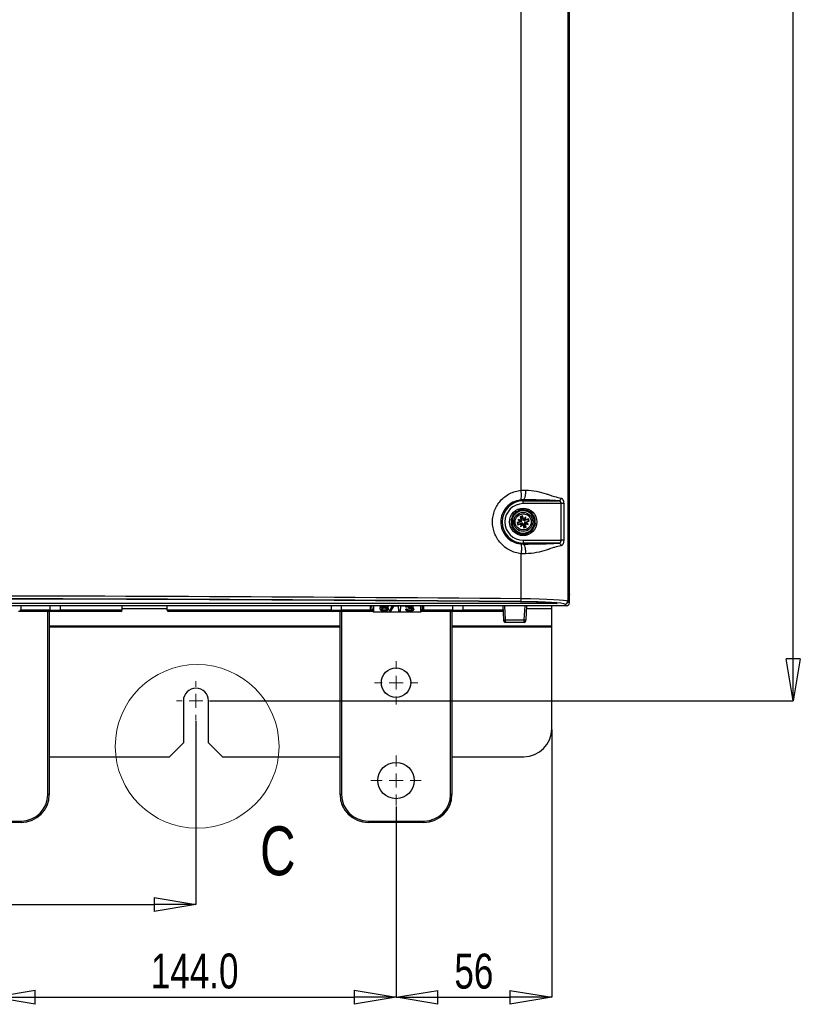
# Paper-space layout 'Sheet1' of a CAD drawing. Header units: millimetres. Extents: x -1 to 420, y -14 to 297.
# Tile 23 of 110: x 82 to 138, y 101 to 171. Entities that reach past the tile are written whole.
import ezdxf

# ---------------------------------------------------------------- set-up
doc = ezdxf.new("R2010")
doc.units = ezdxf.units.MM
doc.header["$PDSIZE"] = -1
doc.styles.add('SLDTEXTSTYLE1', font='TXT', dxfattribs={"width": 0.75})
doc.dimstyles.new('SLDDIMSTYLE1', dxfattribs={"dimtxt": 2.5, "dimasz": 3, "dimexe": 0, "dimexo": 0.0625, "dimtad": 1, "dimdec": 1, "dimlfac": 5, "dimrnd": 1e-09, "dimzin": 4, "dimdsep": 46, "dimtxsty": 'SLDTEXTSTYLE1', "dimblk1": 'CLOSED', "dimblk2": 'CLOSED', "dimsah": 1, "dimcen": 0.09, "dimadec": 0, "dimazin": 1, "dimtfac": 1, "dimtofl": 0, "dimtmove": 0, "dimatfit": 3, "dimldrblk": 'CLOSED', "dimfxl": 1, "dimfrac": 2, "dimtolj": 1, "dimtzin": 12, "dimarcsym": 0})
doc.dimstyles.new('SLDDIMSTYLE3', dxfattribs={"dimtxt": 2.5, "dimasz": 3, "dimexe": 0, "dimexo": 0.0625, "dimtad": 1, "dimdec": 0, "dimlfac": 5, "dimrnd": 1e-09, "dimzin": 12, "dimdsep": 46, "dimtxsty": 'SLDTEXTSTYLE1', "dimblk1": 'CLOSED', "dimblk2": 'CLOSED', "dimsah": 1, "dimcen": 0.09, "dimadec": 0, "dimazin": 3, "dimtfac": 1, "dimtmove": 0, "dimatfit": 0, "dimldrblk": 'CLOSED', "dimfxl": 1, "dimfrac": 2, "dimtolj": 1, "dimtzin": 12, "dimarcsym": 0})

# ---------------------------------------------------------------- blocks, each defined once
blk = doc.blocks.new('_Closed')
at = {"color": 0, "linetype": 'ByBlock', "lineweight": -2}
for p, q in [((-1, 0.166667), (0, 0)), ((-1, 0.166667), (-1, -0.166667)), ((0, 0), (-1, -0.166667)), ((0, 0), (-1, 0))]:
    blk.add_line(p, q, dxfattribs=at)
blk = doc.blocks.new('_D_2')
at = {"color": 0, "linetype": 'Continuous', "lineweight": -2}
for p, q in [((58.294, 120.931), (58.294, 107.816)), ((94.294, 120.931), (94.294, 107.816)), ((61.294, 107.816), (91.294, 107.816))]:
    blk.add_line(p, q, dxfattribs=at)
at = {"layer": 'Defpoints', "color": 0}
for p in [(58.294, 120.993), (94.294, 120.993), (94.294, 107.816)]:
    blk.add_point(p, dxfattribs=at)
at = {"color": 0, "lineweight": -2, "xscale": 3, "yscale": 3, "zscale": 3, "rotation": 180}
blk.add_blockref('_Closed', (58.294, 107.816), dxfattribs=at)
at = {"color": 0, "lineweight": -2, "xscale": 3, "yscale": 3, "zscale": 3}
blk.add_blockref('_Closed', (94.294, 107.816), dxfattribs=at)
at = {"color": 0, "lineweight": 18, "insert": (76.294, 110.941), "char_height": 2.5, "attachment_point": 2, "style": 'SLDTEXTSTYLE1'}
blk.add_mtext('\\A1;180.0', dxfattribs=at)
blk = doc.blocks.new('_D_4')
at = {"color": 0, "linetype": 'Continuous', "lineweight": -2}
for p, q in [((79.799, 114.831), (79.799, 101.189)), ((108.599, 114.831), (108.599, 101.189)), ((82.799, 101.189), (105.599, 101.189))]:
    blk.add_line(p, q, dxfattribs=at)
at = {"layer": 'Defpoints', "color": 0}
for p in [(79.799, 114.893), (108.599, 114.893), (108.599, 101.189)]:
    blk.add_point(p, dxfattribs=at)
at = {"color": 0, "lineweight": -2, "xscale": 3, "yscale": 3, "zscale": 3, "rotation": 180}
blk.add_blockref('_Closed', (79.799, 101.189), dxfattribs=at)
at = {"color": 0, "lineweight": -2, "xscale": 3, "yscale": 3, "zscale": 3}
blk.add_blockref('_Closed', (108.599, 101.189), dxfattribs=at)
at = {"color": 0, "lineweight": 18, "insert": (94.199, 104.314), "char_height": 2.5, "attachment_point": 2, "style": 'SLDTEXTSTYLE1'}
blk.add_mtext('\\A1;144.0', dxfattribs=at)
blk = doc.blocks.new('_D_7')
at = {"color": 0, "linetype": 'Continuous', "lineweight": -2}
for p, q in [((106.457, 230.393), (137.011, 230.393)), ((137.011, 125.393), (137.011, 227.393)), ((95.257, 122.393), (137.011, 122.393))]:
    blk.add_line(p, q, dxfattribs=at)
at = {"layer": 'Defpoints', "color": 0}
for p in [(106.394, 230.393), (137.011, 230.393), (95.194, 122.393)]:
    blk.add_point(p, dxfattribs=at)
at = {"color": 0, "lineweight": -2, "xscale": 3, "yscale": 3, "zscale": 3}
for p, rotation in [((137.011, 230.393), 90), ((137.011, 122.393), 270)]:
    blk.add_blockref('_Closed', p, dxfattribs=dict(at, rotation=rotation))
at = {"color": 0, "lineweight": 18, "insert": (133.886, 176.393), "char_height": 2.5, "attachment_point": 2, "rotation": 90, "style": 'SLDTEXTSTYLE1'}
blk.add_mtext('\\A1;540.0', dxfattribs=at)
blk = doc.blocks.new('_D_11')
at = {"color": 0, "linetype": 'Continuous', "lineweight": -2}
for p, q in [((119.734, 120.331), (119.734, 101.18)), ((108.599, 114.831), (108.599, 101.18)), ((111.599, 101.18), (116.734, 101.18))]:
    blk.add_line(p, q, dxfattribs=at)
at = {"layer": 'Defpoints', "color": 0}
for p in [(119.734, 120.393), (108.599, 114.893), (119.734, 101.18)]:
    blk.add_point(p, dxfattribs=at)
at = {"color": 0, "lineweight": -2, "xscale": 3, "yscale": 3, "zscale": 3, "rotation": 180}
blk.add_blockref('_Closed', (108.599, 101.18), dxfattribs=at)
at = {"color": 0, "lineweight": -2, "xscale": 3, "yscale": 3, "zscale": 3}
blk.add_blockref('_Closed', (119.734, 101.18), dxfattribs=at)
at = {"color": 0, "lineweight": 18, "insert": (114.167, 104.305), "char_height": 2.5, "attachment_point": 2, "style": 'SLDTEXTSTYLE1'}
blk.add_mtext('\\A1;56', dxfattribs=at)
blk = doc.blocks.new('SW_CENTERMARKSYMBOL_4')
at = {"color": 0, "linetype": 'Continuous', "lineweight": 18}
for p, q in [((0, 1), (0, 1.8)), ((-1, 0), (-1.8, 0)), ((0, 0), (-0.5, 0)), ((0, 0), (0, 0.5)), ((0, 0), (0, -0.5)), ((0, 0), (0.5, 0)), ((1, 0), (1.8, 0)), ((0, -1), (0, -1.8))]:
    blk.add_line(p, q, dxfattribs=at)
blk = doc.blocks.new('SW_CENTERMARKSYMBOL_5')
at = {"color": 0, "linetype": 'Continuous', "lineweight": 18}
for p, q in [((0, 1), (0, 1.55)), ((-1, 0), (-1.55, 0)), ((0, 0), (-0.5, 0)), ((0, 0), (0, 0.5)), ((0, 0), (0, -0.5)), ((0, 0), (0.5, 0)), ((1, 0), (1.55, 0)), ((0, -1), (0, -1.55))]:
    blk.add_line(p, q, dxfattribs=at)
blk = doc.blocks.new('SW_CENTERMARKSYMBOL_6')
at = {"color": 0, "linetype": 'Continuous', "lineweight": 18}
for p, q in [((0, 1), (0, 1.4)), ((-1, 0), (-1.4, 0)), ((0, 0), (-0.5, 0)), ((0, 0), (0, 0.5)), ((0, 0), (0, -0.5)), ((0, 0), (0.5, 0)), ((1, 0), (1.4, 0)), ((0, -1), (0, -1.4))]:
    blk.add_line(p, q, dxfattribs=at)

psp = doc.layouts.new('Sheet1')

# ---------------------------------------------------------------- linework, layer by layer
at = {"color": 7, "linetype": 'Continuous', "lineweight": 25}
for p, q in [((120.88, 221.679), (120.88, 129.507)), ((120.994, 129.393), (120.994, 221.794)), ((117.543, 137.464), (117.543, 173.323)), ((117.543, 137.464), (117.866, 137.477)), ((117.694, 136.778), (117.51, 136.77)), ((117.694, 136.778), (117.694, 136.703)), ((117.694, 136.703), (120.228, 136.703)), ((117.694, 136.504), (117.694, 136.703)), ((117.862, 135.976), (117.574, 136.037)), ((120.407, 136.504), (117.694, 136.504)), ((118.149, 135.914), (117.862, 135.976)), ((120.407, 133.883), (120.407, 136.504)), ((120.592, 136.504), (120.592, 133.883)), ((117.101, 135.73), (116.903, 135.512)), ((117.298, 135.948), (117.101, 135.73)), ((117.556, 135.329), (117.338, 135.376)), ((117.338, 135.376), (117.503, 135.226)), ((117.556, 135.264), (117.338, 135.376)), ((117.651, 135.621), (117.479, 135.565)), ((117.479, 135.565), (117.556, 135.329)), ((117.524, 135.543), (117.479, 135.565)), ((117.628, 135.577), (117.524, 135.543)), ((117.524, 135.543), (117.602, 135.3)), ((117.556, 135.329), (117.583, 135.294)), ((117.602, 135.254), (117.556, 135.264)), ((117.556, 135.264), (117.591, 135.233)), ((117.602, 135.3), (117.583, 135.294)), ((117.628, 135.577), (117.651, 135.621)), ((117.707, 135.334), (117.628, 135.577)), ((117.727, 135.384), (117.651, 135.621)), ((117.707, 135.334), (117.725, 135.34)), ((117.725, 135.34), (117.727, 135.384)), ((117.876, 135.55), (117.727, 135.384)), ((117.765, 135.332), (117.733, 135.297)), ((117.755, 135.286), (117.765, 135.332)), ((117.765, 135.332), (117.876, 135.55)), ((117.83, 135.332), (117.795, 135.304)), ((117.801, 135.286), (117.795, 135.304)), ((118.044, 135.364), (117.801, 135.286)), ((117.83, 135.332), (117.876, 135.55)), ((118.066, 135.408), (117.83, 135.332)), ((118.044, 135.364), (118.066, 135.408)), ((118.077, 135.259), (118.044, 135.364)), ((118.122, 135.237), (118.066, 135.408)), ((118.455, 135.439), (118.365, 135.719)), ((118.546, 135.16), (118.455, 135.439)), ((116.843, 135.227), (116.933, 134.948)), ((116.933, 134.948), (117.023, 134.668)), ((117.503, 135.226), (117.267, 135.15)), ((117.267, 135.15), (117.322, 134.979)), ((117.311, 135.127), (117.267, 135.15)), ((117.554, 135.206), (117.311, 135.127)), ((117.311, 135.127), (117.345, 135.023)), ((117.322, 134.979), (117.559, 135.055)), ((117.345, 135.023), (117.322, 134.979)), ((117.345, 135.023), (117.587, 135.101)), ((117.548, 135.224), (117.503, 135.226)), ((117.559, 135.055), (117.512, 134.837)), ((117.624, 135.055), (117.512, 134.837)), ((117.512, 134.837), (117.661, 135.003)), ((117.554, 135.206), (117.548, 135.224)), ((117.559, 135.055), (117.593, 135.083)), ((117.587, 135.101), (117.593, 135.083)), ((117.633, 135.101), (117.624, 135.055)), ((117.624, 135.055), (117.655, 135.09)), ((117.663, 135.047), (117.661, 135.003)), ((117.661, 135.003), (117.738, 134.766)), ((117.682, 135.053), (117.663, 135.047)), ((117.682, 135.053), (117.76, 134.81)), ((117.738, 134.766), (117.909, 134.821)), ((117.76, 134.81), (117.738, 134.766)), ((117.76, 134.81), (117.865, 134.844)), ((117.786, 135.133), (117.832, 135.123)), ((117.787, 135.087), (117.805, 135.093)), ((117.865, 134.844), (117.787, 135.087)), ((117.832, 135.123), (117.798, 135.154)), ((117.833, 135.058), (117.805, 135.093)), ((117.832, 135.123), (118.05, 135.011)), ((117.909, 134.821), (117.833, 135.058)), ((117.833, 135.058), (118.05, 135.011)), ((117.835, 135.181), (118.077, 135.259)), ((117.835, 135.181), (117.841, 135.163)), ((117.841, 135.163), (117.885, 135.161)), ((117.865, 134.844), (117.909, 134.821)), ((117.885, 135.161), (118.122, 135.237)), ((118.05, 135.011), (117.885, 135.161)), ((118.077, 135.259), (118.122, 135.237)), ((118.091, 134.439), (118.288, 134.657)), ((118.288, 134.657), (118.485, 134.875)), ((117.239, 134.473), (117.527, 134.411)), ((117.527, 134.411), (117.814, 134.35)), ((117.694, 133.883), (117.694, 133.684)), ((117.694, 133.883), (120.407, 133.883)), ((117.51, 133.617), (117.694, 133.609)), ((117.694, 133.609), (117.694, 133.684)), ((120.228, 133.684), (117.694, 133.684)), ((117.543, 129.693), (117.543, 132.923)), ((117.866, 132.91), (117.543, 132.923)), ((120.994, 129.997), (120.994, 129.993)), ((120.994, 129.993), (120.994, 129.973)), ((120.794, 129.193), (31.794, 129.193)), ((120.082, 129.346), (77.508, 129.346)), ((84.573, 129.193), (84.57, 128.893)), ((89.01, 128.893), (89.013, 129.193)), ((92.216, 129.193), (92.219, 128.893)), ((103.979, 128.893), (103.976, 129.193)), ((106.883, 128.949), (106.881, 129.193)), ((106.98, 129.193), (106.983, 128.859)), ((106.98, 129.193), (106.984, 128.757)), ((107.461, 128.991), (107.46, 129.035)), ((107.557, 129.163), (107.556, 129.193)), ((107.557, 129.163), (107.639, 129.193)), ((107.791, 129.067), (107.791, 129.111)), ((108.043, 129.106), (107.932, 129.101)), ((108.043, 129.15), (108.012, 129.193)), ((108.043, 129.106), (108.043, 129.15)), ((108.053, 128.934), (108.053, 128.978)), ((108.333, 129.193), (108.121, 128.844)), ((108.122, 128.8), (108.36, 129.193)), ((108.451, 129.193), (108.206, 128.8)), ((108.498, 129.164), (108.497, 129.193)), ((108.786, 129.164), (108.498, 129.164)), ((108.789, 128.8), (108.786, 129.164)), ((108.909, 129.164), (108.906, 128.8)), ((109.197, 129.164), (108.909, 129.164)), ((109.198, 129.193), (109.197, 129.164)), ((109.404, 128.956), (109.296, 128.951)), ((109.296, 128.907), (109.296, 128.951)), ((109.306, 129.106), (109.306, 129.15)), ((109.417, 129.101), (109.306, 129.106)), ((109.404, 128.912), (109.404, 128.956)), ((109.524, 129.084), (109.513, 129.04)), ((109.514, 128.996), (109.513, 129.04)), ((109.514, 128.996), (109.524, 129.04)), ((109.524, 129.04), (109.524, 129.084)), ((109.538, 129.039), (109.538, 129.084)), ((109.71, 129.104), (109.709, 129.148)), ((109.82, 129.106), (109.82, 129.15)), ((109.865, 128.922), (109.865, 128.966)), ((110.364, 128.757), (110.368, 129.193)), ((110.366, 128.859), (110.369, 129.193)), ((110.468, 129.193), (110.466, 128.949)), ((113.373, 129.193), (113.37, 128.893)), ((116.316, 128.187), (116.263, 129.193)), ((117.926, 129.193), (117.873, 128.187)), ((119.734, 128.99), (119.734, 129.193)), ((119.734, 127.771), (119.734, 128.99)), ((120.794, 129.193), (120.68, 129.308)), ((120.88, 129.507), (120.994, 129.393)), ((81.765, 128.793), (81.593, 128.793)), ((81.765, 128.893), (81.765, 128.793)), ((81.765, 128.893), (83.87, 128.893)), ((83.87, 128.793), (81.765, 128.793)), ((83.799, 128.793), (83.799, 115.693)), ((83.87, 128.893), (83.87, 128.793)), ((84.47, 128.793), (83.87, 128.793)), ((88.91, 128.793), (84.481, 128.793)), ((104.079, 128.793), (92.319, 128.793)), ((104.679, 128.793), (104.079, 128.793)), ((104.599, 115.693), (104.599, 128.793)), ((104.679, 128.893), (106.784, 128.893)), ((104.679, 128.893), (104.679, 128.793)), ((106.784, 128.793), (104.679, 128.793)), ((106.784, 128.893), (106.784, 128.793)), ((106.956, 128.793), (106.784, 128.793)), ((106.984, 128.793), (106.956, 128.793)), ((106.983, 128.859), (106.984, 128.793)), ((106.984, 128.757), (106.984, 128.793)), ((106.984, 128.757), (110.364, 128.757)), ((107.764, 128.838), (107.764, 128.882)), ((108.122, 128.8), (108.121, 128.844)), ((108.206, 128.8), (108.122, 128.8)), ((108.906, 128.8), (108.789, 128.8)), ((109.296, 128.907), (109.404, 128.912)), ((109.576, 128.838), (109.576, 128.882)), ((110.364, 128.757), (110.365, 128.793)), ((110.365, 128.793), (110.366, 128.859)), ((110.393, 128.793), (110.365, 128.793)), ((110.565, 128.793), (110.393, 128.793)), ((110.565, 128.893), (110.565, 128.793)), ((110.565, 128.893), (112.67, 128.893)), ((112.67, 128.793), (110.565, 128.793)), ((112.599, 128.793), (112.599, 115.693)), ((112.67, 128.893), (112.67, 128.793)), ((113.27, 128.793), (112.67, 128.793)), ((116.284, 128.793), (113.281, 128.793)), ((116.321, 128.088), (116.316, 128.187)), ((116.416, 128.192), (117.773, 128.192)), ((116.416, 128.192), (116.421, 127.993)), ((117.768, 127.993), (116.421, 127.993)), ((117.768, 127.993), (117.773, 128.192)), ((117.873, 128.187), (117.868, 128.088)), ((119.734, 127.691), (119.734, 127.771)), ((119.734, 120.393), (119.734, 127.691)), ((93.394, 122.393), (93.394, 119.393)), ((95.194, 119.393), (95.194, 122.393)), ((92.394, 118.393), (93.394, 119.393)), ((95.194, 119.393), (96.194, 118.393)), ((83.799, 118.393), (92.394, 118.393)), ((96.194, 118.393), (104.599, 118.393)), ((112.599, 118.393), (117.734, 118.393)), ((83.799, 115.693), (83.699, 115.693)), ((104.699, 115.693), (104.599, 115.693)), ((112.599, 115.693), (112.499, 115.693)), ((77.799, 113.793), (81.799, 113.793)), ((81.799, 113.693), (77.799, 113.693)), ((81.799, 113.793), (81.799, 113.693)), ((106.599, 113.793), (110.599, 113.793)), ((106.599, 113.793), (106.599, 113.693)), ((110.599, 113.693), (106.599, 113.693)), ((110.599, 113.793), (110.599, 113.693))]:
    psp.add_line(p, q, dxfattribs=at)
at = {"color": 8, "linetype": 'Continuous', "lineweight": 25}
for p, q in [((81.768, 129.193), (81.765, 128.893)), ((83.87, 128.893), (83.873, 129.193)), ((89.011, 128.99), (92.218, 128.99)), ((104.676, 129.193), (104.679, 128.893)), ((106.784, 128.893), (106.781, 129.193)), ((110.568, 129.193), (110.565, 128.893)), ((112.67, 128.893), (112.673, 129.193)), ((116.363, 129.193), (116.416, 128.192)), ((117.773, 128.192), (117.826, 129.193)), ((117.915, 128.99), (119.734, 128.99)), ((120.082, 129.346), (120.02, 129.375)), ((83.699, 115.693), (83.699, 128.793)), ((84.57, 128.893), (89.01, 128.893)), ((92.219, 128.893), (103.979, 128.893)), ((104.699, 128.793), (104.699, 115.693)), ((112.499, 115.693), (112.499, 128.793)), ((113.37, 128.893), (116.279, 128.893)), ((83.799, 127.771), (104.599, 127.771)), ((83.799, 127.691), (104.599, 127.691)), ((112.599, 127.771), (119.734, 127.771)), ((112.599, 127.691), (119.734, 127.691))]:
    psp.add_line(p, q, dxfattribs=at)
at = {"color": 7, "linetype": 'Continuous', "lineweight": 25}
for centre, radius in [((117.694, 135.193), 0.98), ((117.694, 135.193), 0.68), ((117.694, 135.193), 0.576), ((108.599, 123.693), 1.05), ((108.599, 116.693), 1.3)]:
    psp.add_circle(centre, radius, dxfattribs=at)
at = {"color": 7, "linetype": 'Continuous', "lineweight": 18}
psp.add_circle((94.378, 119.132), 5.856, dxfattribs=at)
at = {"color": 7, "linetype": 'Continuous', "lineweight": 25}
for centre, radius, start, end in [((117.694, 135.193), 1.51, 90, 270), ((117.694, 135.193), 1.31, 90, 270), ((117.694, 135.193), 0.8, 77.90076, 137.90076), ((117.694, 135.193), 0.852, 98.08657, 117.71495), ((117.694, 135.193), 0.882, 102.80274, 112.99878), ((117.694, 135.193), 0.8, 17.90076, 77.90076), ((117.694, 135.193), 0.882, 162.80274, 172.99878), ((117.694, 135.193), 0.852, 158.08657, 177.71495), ((117.694, 135.193), 0.8, 137.90076, 197.90076), ((117.531, 135.277), 0.075, 342.23076, 17.90076), ((117.778, 135.357), 0.075, 197.90076, 233.57076), ((117.778, 135.357), 0.075, 252.23076, 287.90076), ((117.694, 135.193), 0.852, 38.08657, 57.71495), ((117.694, 135.193), 0.882, 42.80274, 52.99878), ((117.694, 135.193), 0.8, 317.90076, 17.90076), ((117.694, 135.193), 0.8, 197.90076, 257.90076), ((117.694, 135.193), 0.852, 218.08657, 237.71495), ((117.694, 135.193), 0.882, 222.80274, 232.99878), ((117.694, 135.193), 0.8, 257.90076, 317.90076), ((117.531, 135.277), 0.075, 287.90076, 323.57076), ((117.61, 135.03), 0.075, 72.23076, 107.90076), ((117.61, 135.03), 0.075, 17.90076, 53.57076), ((117.858, 135.11), 0.075, 162.23076, 197.90076), ((117.858, 135.11), 0.075, 107.90076, 143.57076), ((117.694, 135.193), 0.852, 338.08657, 357.71495), ((117.694, 135.193), 0.882, 342.80274, 352.99878), ((117.694, 135.193), 0.852, 278.08657, 297.71495), ((117.694, 135.193), 0.882, 282.80274, 292.99878), ((117.176, 129.651), 0.369, 334.74836, 6.54602), ((106.979, 128.955), 0.0957, 183.34506, 272.68608), ((110.37, 128.955), 0.0957, 267.31392, 356.65494), ((120.68, 129.508), 0.2, 270.1836, 359.8164), ((84.47, 128.893), 0.1, 270, 359.5), ((88.91, 128.893), 0.1, 270, 359.5), ((92.319, 128.893), 0.1, 180.5, 270), ((104.079, 128.893), 0.1, 180.5, 270), ((113.27, 128.893), 0.1, 270, 359.5), ((116.241, 131.054), 2.868, 271.50188, 273.49907), ((116.421, 128.093), 0.1, 183, 270), ((117.768, 128.093), 0.1, 270, 357), ((117.948, 131.054), 2.868, 266.50093, 268.49812), ((94.294, 122.393), 0.9, 0, 180), ((117.734, 120.393), 2, 270, 0), ((81.799, 115.693), 1.9, 270, 0), ((81.799, 115.693), 2, 270, 0), ((106.599, 115.693), 2, 180, 270), ((106.599, 115.693), 1.9, 180, 270), ((110.599, 115.693), 1.9, 270, 0), ((110.599, 115.693), 2, 270, 0)]:
    psp.add_arc(centre, radius, start, end, dxfattribs=at)
for centre, major_axis, ratio, start_param, end_param in [((117.519, 135.222), (0.0214, 0.0998), 0.833591, 5.212777, 5.681932), ((117.82, 135.319), (0.0757, -0.0684), 0.833591, 3.742846, 4.212001), ((117.723, 135.369), (0.0998, -0.0214), 0.833591, 5.212777, 5.681932), ((117.568, 135.319), (0.0684, 0.0757), 0.833591, 3.742846, 4.212001), ((117.666, 135.018), (0.0998, -0.0214), 0.833591, 2.071184, 2.540339), ((117.569, 135.068), (0.0757, -0.0684), 0.833591, 0.601253, 1.070408), ((117.87, 135.165), (0.0214, 0.0998), 0.833591, 2.071184, 2.540339), ((117.82, 135.068), (0.0684, 0.0757), 0.833591, 0.601253, 1.070408), ((69.194, 114.508), (293.957, 0), 0.052372, 1.405568, 1.568719), ((69.194, 114.308), (293.757, 0), 0.052408, 1.405568, 1.568719), ((69.194, 114.301), (293.62, 0), 0.052408, 1.405644, 1.568294), ((116.885, 129.497), (4, 0), 0.049787, 0.05236, 1.405568), ((106.783, 128.95), (0.0994, -0.0121), 0.929702, 5.743717, 6.404472), ((110.566, 128.95), (0.0994, 0.0121), 0.929702, 3.020306, 3.681061), ((116.885, 129.297), (3.532, 0), 0.052408, 0.455785, 1.405644), ((116.885, 129.297), (3.8, 0), 0.052408, 0.05236, 1.405568), ((120.794, 129.394), (0.142, -0.142), 0.997265, 5.499157, 7.067214), ((81.765, 128.893), (0.1, 0.001), 0.008724, 3.802196, 4.712161), ((83.87, 128.893), (0.7, -0.001), 0.001247, 4.712456, 6.283176), ((104.679, 128.893), (0.7, 0.001), 0.001247, 3.141602, 4.712322), ((106.784, 128.893), (0.1, -0.001), 0.008724, 4.712617, 5.622582), ((106.783, 128.859), (0.2, 0), 0.461511, 5.544666, 6.288324), ((110.566, 128.859), (0.2, 0), 0.461511, 3.136454, 3.880112), ((110.565, 128.893), (0.1, 0.001), 0.008724, 3.802196, 4.712161), ((112.67, 128.893), (0.7, -0.001), 0.001247, 4.712456, 6.283176)]:
    psp.add_ellipse(centre, major_axis=major_axis, ratio=ratio, start_param=start_param, end_param=end_param, dxfattribs=at)
for points, knots in [([(117.543, 132.923), (117.404, 132.945), (117.127, 132.99), (116.736, 133.152), (116.381, 133.377), (116.075, 133.662), (115.825, 133.998), (115.64, 134.373), (115.527, 134.776), (115.488, 135.192), (115.526, 135.609), (115.639, 136.012), (115.823, 136.387), (116.073, 136.723), (116.38, 137.009), (116.735, 137.234), (117.126, 137.396), (117.404, 137.441), (117.543, 137.464)], [0, 0, 0, 0, 0.063608, 0.126727, 0.18935, 0.251898, 0.313893, 0.376101, 0.437818, 0.499851, 0.561624, 0.623595, 0.685713, 0.74778, 0.810384, 0.872916, 0.936255, 1, 1, 1, 1]), ([(117.51, 136.77), (117.522, 136.785), (117.547, 136.815), (117.566, 136.979), (117.566, 137.206), (117.551, 137.38), (117.543, 137.464)], [0, 0, 0, 0, 0.241001, 0.5, 0.758999, 1, 1, 1, 1]), ([(117.866, 137.477), (117.862, 137.391), (117.856, 137.214), (117.815, 136.983), (117.759, 136.819), (117.715, 136.791), (117.694, 136.778)], [0, 0, 0, 0, 0.240753, 0.5, 0.759247, 1, 1, 1, 1]), ([(117.866, 137.477), (118.132, 137.456), (118.668, 137.414), (119.206, 137.25), (119.626, 137.117), (120.011, 136.981), (120.258, 136.932), (120.404, 136.903)], [0, 0, 0, 0, 0.249011, 0.500866, 0.582293, 0.752522, 1, 1, 1, 1]), ([(117.51, 136.77), (117.318, 136.729), (116.938, 136.647), (116.47, 136.275), (116.161, 135.775), (116.054, 135.193), (116.162, 134.611), (116.471, 134.11), (116.939, 133.739), (117.318, 133.658), (117.51, 133.617)], [0, 0, 0, 0, 0.127594, 0.252925, 0.376896, 0.500147, 0.623405, 0.747394, 0.872761, 1, 1, 1, 1]), ([(120.228, 136.703), (120.158, 136.709), (120.019, 136.721), (119.737, 136.735), (119.42, 136.747), (119.046, 136.757), (118.62, 136.765), (118.157, 136.772), (117.85, 136.776), (117.694, 136.778)], [0, 0, 0, 0, 0.131197, 0.262193, 0.387177, 0.520151, 0.683378, 0.839921, 1, 1, 1, 1]), ([(120.404, 136.903), (120.401, 136.878), (120.396, 136.84), (120.374, 136.794), (120.351, 136.763), (120.324, 136.737), (120.283, 136.712), (120.25, 136.707), (120.228, 136.703)], [0, 0, 0, 0, 0.239798, 0.36858, 0.5, 0.63142, 0.760202, 1, 1, 1, 1]), ([(120.407, 136.504), (120.406, 136.517), (120.405, 136.543), (120.395, 136.581), (120.379, 136.616), (120.35, 136.656), (120.3, 136.693), (120.253, 136.7), (120.228, 136.703)], [0, 0, 0, 0, 0.107812, 0.218706, 0.335149, 0.459274, 0.713701, 1, 1, 1, 1]), ([(120.404, 136.903), (120.43, 136.896), (120.482, 136.881), (120.533, 136.807), (120.563, 136.729), (120.579, 136.66), (120.59, 136.584), (120.591, 136.53), (120.592, 136.504)], [0, 0, 0, 0, 0.262351, 0.509965, 0.633756, 0.754674, 0.877888, 1, 1, 1, 1]), ([(117.35, 136.005), (117.35, 136.005), (117.349, 136.005), (117.347, 136.003), (117.342, 135.997), (117.326, 135.979), (117.31, 135.961), (117.298, 135.948), (117.298, 135.948)], [0, 0, 0, 0, 0.053227, 0.117723, 0.227219, 0.430308, 0.997351, 1, 1, 1, 1]), ([(117.574, 136.037), (117.56, 136.04), (117.541, 136.044), (117.518, 136.049), (117.507, 136.052), (117.5, 136.053), (117.499, 136.054), (117.499, 136.054), (117.499, 136.054)], [0, 0, 0, 0, 0.4703143, 0.631499, 0.8342573, 0.912017, 0.9905288, 1, 1, 1, 1]), ([(118.192, 135.902), (118.186, 135.908), (118.102, 135.992), (117.864, 136.068), (117.644, 136.055), (117.533, 136.048)], [0, 0, 0, 0, 0.037713, 0.514848, 1, 1, 1, 1]), ([(120.592, 136.504), (120.583, 136.504), (120.565, 136.504), (120.52, 136.504), (120.465, 136.504), (120.426, 136.504), (120.407, 136.504)], [0, 0, 0, 0, 0.244431, 0.5, 0.755569, 1, 1, 1, 1]), ([(116.819, 135.301), (116.819, 135.301), (116.819, 135.3), (116.82, 135.296), (116.824, 135.285), (116.831, 135.262), (116.838, 135.241), (116.843, 135.227)], [0, 0, 0, 0, 0.065398, 0.147169, 0.277243, 0.536186, 1, 1, 1, 1]), ([(116.829, 135.284), (116.832, 135.174), (116.837, 134.953), (116.933, 134.721), (117.025, 134.643), (117.034, 134.636)], [0, 0, 0, 0, 0.4785, 0.95421, 1, 1, 1, 1]), ([(116.903, 135.512), (116.894, 135.501), (116.881, 135.486), (116.865, 135.469), (116.857, 135.46), (116.853, 135.455), (116.852, 135.454), (116.852, 135.454), (116.852, 135.454)], [0, 0, 0, 0, 0.470314, 0.631499, 0.834257, 0.912017, 0.990529, 1, 1, 1, 1]), ([(117.302, 135.952), (117.245, 135.925), (117.088, 135.848), (116.942, 135.677), (116.905, 135.536), (116.896, 135.503)], [0, 0, 0, 0, 0.3027827, 0.8351786, 1, 1, 1, 1]), ([(118.225, 135.898), (118.225, 135.898), (118.225, 135.898), (118.223, 135.898), (118.216, 135.9), (118.2, 135.903), (118.176, 135.908), (118.157, 135.912), (118.149, 135.914)], [0, 0, 0, 0, 0.035459, 0.098254, 0.195698, 0.367416, 0.740504, 1, 1, 1, 1]), ([(118.365, 135.719), (118.365, 135.721), (118.36, 135.735), (118.354, 135.754), (118.347, 135.775), (118.344, 135.785), (118.342, 135.791), (118.341, 135.793), (118.341, 135.793), (118.341, 135.793)], [0, 0, 0, 0, 0.052049, 0.488754, 0.651291, 0.814795, 0.89588, 0.977774, 1, 1, 1, 1]), ([(118.549, 135.149), (118.552, 135.227), (118.558, 135.414), (118.476, 135.628), (118.378, 135.72), (118.359, 135.737)], [0, 0, 0, 0, 0.365882, 0.884076, 1, 1, 1, 1]), ([(117.023, 134.668), (117.026, 134.661), (117.032, 134.642), (117.039, 134.618), (117.045, 134.602), (117.046, 134.596), (117.047, 134.594), (117.047, 134.594), (117.047, 134.594)], [0, 0, 0, 0, 0.246947, 0.653624, 0.816136, 0.89856, 0.968235, 1, 1, 1, 1]), ([(118.086, 134.434), (118.128, 134.451), (118.272, 134.512), (118.423, 134.677), (118.473, 134.831), (118.489, 134.879)], [0, 0, 0, 0, 0.217733, 0.756405, 1, 1, 1, 1]), ([(118.485, 134.875), (118.495, 134.886), (118.508, 134.9), (118.524, 134.918), (118.531, 134.927), (118.536, 134.932), (118.537, 134.933), (118.537, 134.933), (118.537, 134.933)], [0, 0, 0, 0, 0.470314, 0.631499, 0.834257, 0.912017, 0.990529, 1, 1, 1, 1]), ([(118.57, 135.086), (118.57, 135.086), (118.569, 135.087), (118.568, 135.09), (118.565, 135.1), (118.558, 135.123), (118.551, 135.145), (118.546, 135.16)], [0, 0, 0, 0, 0.057915, 0.136283, 0.258182, 0.495083, 1, 1, 1, 1]), ([(117.163, 134.489), (117.163, 134.489), (117.164, 134.489), (117.166, 134.489), (117.172, 134.487), (117.189, 134.484), (117.212, 134.479), (117.231, 134.475), (117.239, 134.473)], [0, 0, 0, 0, 0.035459, 0.098254, 0.195698, 0.367416, 0.740504, 1, 1, 1, 1]), ([(117.217, 134.478), (117.231, 134.464), (117.328, 134.376), (117.552, 134.314), (117.746, 134.336), (117.831, 134.346)], [0, 0, 0, 0, 0.092893, 0.604931, 1, 1, 1, 1]), ([(117.814, 134.35), (117.828, 134.347), (117.847, 134.343), (117.87, 134.338), (117.882, 134.335), (117.888, 134.334), (117.89, 134.333), (117.89, 134.333), (117.89, 134.333)], [0, 0, 0, 0, 0.470314, 0.631499, 0.834257, 0.912017, 0.990529, 1, 1, 1, 1]), ([(118.039, 134.382), (118.039, 134.382), (118.039, 134.382), (118.041, 134.384), (118.047, 134.39), (118.063, 134.408), (118.079, 134.426), (118.091, 134.439), (118.091, 134.439)], [0, 0, 0, 0, 0.053227, 0.117723, 0.227219, 0.430308, 0.997351, 1, 1, 1, 1]), ([(120.228, 133.684), (120.253, 133.687), (120.3, 133.694), (120.35, 133.73), (120.379, 133.771), (120.395, 133.806), (120.405, 133.844), (120.406, 133.87), (120.407, 133.883)], [0, 0, 0, 0, 0.285131, 0.540579, 0.664742, 0.78122, 0.89215, 1, 1, 1, 1]), ([(120.592, 133.883), (120.591, 133.857), (120.59, 133.803), (120.579, 133.727), (120.563, 133.658), (120.533, 133.58), (120.482, 133.506), (120.43, 133.491), (120.404, 133.484)], [0, 0, 0, 0, 0.121851, 0.244809, 0.366036, 0.490181, 0.738748, 1, 1, 1, 1]), ([(120.592, 133.883), (120.583, 133.883), (120.565, 133.883), (120.52, 133.883), (120.465, 133.883), (120.426, 133.883), (120.407, 133.883)], [0, 0, 0, 0, 0.244431, 0.5, 0.755569, 1, 1, 1, 1]), ([(117.51, 133.617), (117.522, 133.602), (117.547, 133.572), (117.566, 133.408), (117.566, 133.181), (117.551, 133.007), (117.543, 132.923)], [0, 0, 0, 0, 0.2410007, 0.5, 0.7589993, 1, 1, 1, 1]), ([(117.694, 133.609), (117.848, 133.611), (118.155, 133.615), (118.619, 133.622), (119.046, 133.63), (119.42, 133.64), (119.737, 133.652), (120.019, 133.666), (120.158, 133.678), (120.228, 133.684)], [0, 0, 0, 0, 0.158441, 0.316593, 0.479849, 0.612787, 0.737807, 0.868803, 1, 1, 1, 1]), ([(117.694, 133.609), (117.715, 133.596), (117.759, 133.568), (117.815, 133.404), (117.856, 133.173), (117.862, 132.996), (117.866, 132.91)], [0, 0, 0, 0, 0.240753, 0.5, 0.759247, 1, 1, 1, 1]), ([(120.404, 133.484), (120.258, 133.455), (120.038, 133.412), (119.722, 133.304), (119.522, 133.237), (119.206, 133.136), (118.668, 132.973), (118.132, 132.931), (117.866, 132.91)], [0, 0, 0, 0, 0.247458, 0.372946, 0.417755, 0.499175, 0.751009, 1, 1, 1, 1]), ([(120.228, 133.684), (120.25, 133.68), (120.283, 133.675), (120.324, 133.65), (120.351, 133.624), (120.374, 133.593), (120.396, 133.547), (120.401, 133.509), (120.404, 133.484)], [0, 0, 0, 0, 0.239798, 0.36858, 0.5, 0.63142, 0.760202, 1, 1, 1, 1]), ([(107.539, 129.193), (107.524, 129.182), (107.489, 129.156), (107.465, 129.102), (107.462, 129.06), (107.46, 129.035)], [0, 0, 0, 0, 0.234881, 0.545932, 1, 1, 1, 1]), ([(107.461, 128.991), (107.462, 129.009), (107.464, 129.045), (107.482, 129.105), (107.53, 129.142), (107.557, 129.163)], [0, 0, 0, 0, 0.299149, 0.598882, 1, 1, 1, 1]), ([(107.773, 128.794), (107.738, 128.796), (107.669, 128.798), (107.583, 128.822), (107.513, 128.857), (107.468, 128.915), (107.463, 128.962), (107.461, 128.991)], [0, 0, 0, 0, 0.1618774, 0.3255418, 0.4669389, 0.6772475, 1, 1, 1, 1]), ([(107.759, 129.022), (107.737, 129.021), (107.693, 129.019), (107.637, 129.004), (107.595, 128.984), (107.572, 128.96), (107.57, 128.943), (107.568, 128.935)], [0, 0, 0, 0, 0.206547, 0.420863, 0.610628, 0.815652, 1, 1, 1, 1]), ([(107.568, 128.935), (107.572, 128.92), (107.579, 128.895), (107.619, 128.865), (107.667, 128.847), (107.718, 128.839), (107.751, 128.838), (107.764, 128.838)], [0, 0, 0, 0, 0.313615, 0.531467, 0.707044, 0.883098, 1, 1, 1, 1]), ([(107.679, 129.152), (107.657, 129.142), (107.612, 129.122), (107.573, 129.071), (107.57, 129.033), (107.569, 129.008)], [0, 0, 0, 0, 0.258042, 0.527101, 1, 1, 1, 1]), ([(107.791, 129.111), (107.762, 129.109), (107.703, 129.107), (107.622, 129.086), (107.587, 129.064), (107.569, 129.053)], [0, 0, 0, 0, 0.322951, 0.647925, 1, 1, 1, 1]), ([(107.569, 129.008), (107.58, 129.015), (107.605, 129.032), (107.663, 129.053), (107.731, 129.065), (107.775, 129.066), (107.791, 129.067)], [0, 0, 0, 0, 0.218102, 0.521831, 0.822406, 1, 1, 1, 1]), ([(107.764, 128.882), (107.741, 128.883), (107.7, 128.884), (107.647, 128.898), (107.603, 128.919), (107.574, 128.947), (107.57, 128.969), (107.569, 128.979)], [0, 0, 0, 0, 0.197521, 0.36744, 0.536828, 0.794416, 1, 1, 1, 1]), ([(107.778, 129.164), (107.769, 129.164), (107.75, 129.164), (107.716, 129.16), (107.693, 129.155), (107.679, 129.152)], [0, 0, 0, 0, 0.262638, 0.534145, 1, 1, 1, 1]), ([(107.946, 128.932), (107.943, 128.947), (107.938, 128.971), (107.897, 128.999), (107.851, 129.014), (107.802, 129.021), (107.771, 129.021), (107.759, 129.022)], [0, 0, 0, 0, 0.34262, 0.528592, 0.715099, 0.888104, 1, 1, 1, 1]), ([(107.945, 128.976), (107.943, 128.962), (107.94, 128.939), (107.905, 128.91), (107.858, 128.891), (107.807, 128.883), (107.776, 128.882), (107.764, 128.882)], [0, 0, 0, 0, 0.305706, 0.506172, 0.707312, 0.890221, 1, 1, 1, 1]), ([(107.764, 128.838), (107.785, 128.838), (107.824, 128.84), (107.873, 128.852), (107.911, 128.87), (107.941, 128.897), (107.944, 128.919), (107.946, 128.932)], [0, 0, 0, 0, 0.1909689, 0.3569998, 0.5223308, 0.7105528, 1, 1, 1, 1]), ([(108.053, 128.934), (108.047, 128.911), (108.038, 128.875), (107.976, 128.831), (107.899, 128.805), (107.825, 128.795), (107.785, 128.795), (107.773, 128.794)], [0, 0, 0, 0, 0.327215, 0.535853, 0.746492, 0.926259, 1, 1, 1, 1]), ([(107.89, 129.143), (107.882, 129.146), (107.863, 129.154), (107.825, 129.163), (107.793, 129.164), (107.778, 129.164)], [0, 0, 0, 0, 0.266143, 0.639057, 1, 1, 1, 1]), ([(108.053, 128.978), (108.049, 128.999), (108.043, 129.035), (107.978, 129.077), (107.905, 129.101), (107.838, 129.11), (107.802, 129.111), (107.791, 129.111)], [0, 0, 0, 0, 0.332058, 0.548706, 0.76568, 0.928565, 1, 1, 1, 1]), ([(107.791, 129.067), (107.819, 129.065), (107.875, 129.063), (107.953, 129.043), (108.014, 129.012), (108.049, 128.973), (108.052, 128.946), (108.053, 128.934)], [0, 0, 0, 0, 0.180347, 0.362234, 0.584391, 0.803972, 1, 1, 1, 1]), ([(107.932, 129.101), (107.93, 129.104), (107.926, 129.112), (107.915, 129.127), (107.9, 129.136), (107.89, 129.143)], [0, 0, 0, 0, 0.23868, 0.499715, 1, 1, 1, 1]), ([(107.923, 129.193), (107.934, 129.191), (107.967, 129.183), (108.006, 129.16), (108.033, 129.132), (108.04, 129.113), (108.043, 129.106)], [0, 0, 0, 0, 0.1480176, 0.4535354, 0.787286, 1, 1, 1, 1]), ([(109.341, 129.193), (109.329, 129.182), (109.313, 129.168), (109.307, 129.153), (109.306, 129.15)], [0, 0, 0, 0, 0.796829, 1, 1, 1, 1]), ([(109.306, 129.106), (109.318, 129.125), (109.336, 129.155), (109.389, 129.184), (109.423, 129.191), (109.432, 129.193)], [0, 0, 0, 0, 0.551041, 0.876685, 1, 1, 1, 1]), ([(109.576, 128.882), (109.554, 128.883), (109.516, 128.884), (109.471, 128.895), (109.433, 128.914), (109.414, 128.936), (109.406, 128.952), (109.404, 128.956)], [0, 0, 0, 0, 0.240051, 0.407548, 0.57468, 0.881736, 1, 1, 1, 1]), ([(109.57, 129.164), (109.548, 129.163), (109.511, 129.162), (109.467, 129.149), (109.434, 129.13), (109.421, 129.113), (109.417, 129.102), (109.417, 129.101)], [0, 0, 0, 0, 0.272036, 0.467141, 0.662139, 0.964549, 1, 1, 1, 1]), ([(109.584, 129.001), (109.578, 129.001), (109.564, 129), (109.54, 128.999), (109.523, 128.997), (109.514, 128.996)], [0, 0, 0, 0, 0.288261, 0.586566, 1, 1, 1, 1]), ([(109.538, 129.084), (109.537, 129.084), (109.533, 129.084), (109.528, 129.084), (109.525, 129.084), (109.524, 129.084)], [0, 0, 0, 0, 0.366667, 0.777572, 1, 1, 1, 1]), ([(109.524, 129.04), (109.525, 129.04), (109.528, 129.04), (109.532, 129.039), (109.536, 129.039), (109.538, 129.039)], [0, 0, 0, 0, 0.162993, 0.547015, 1, 1, 1, 1]), ([(109.693, 129.118), (109.688, 129.114), (109.676, 129.105), (109.638, 129.093), (109.591, 129.085), (109.553, 129.084), (109.538, 129.084)], [0, 0, 0, 0, 0.1760918, 0.3952232, 0.7554127, 1, 1, 1, 1]), ([(109.538, 129.039), (109.567, 129.041), (109.614, 129.043), (109.666, 129.057), (109.694, 129.071), (109.708, 129.087), (109.709, 129.099), (109.71, 129.104)], [0, 0, 0, 0, 0.331977, 0.533607, 0.689257, 0.844152, 1, 1, 1, 1]), ([(109.71, 129.104), (109.708, 129.112), (109.705, 129.126), (109.68, 129.144), (109.645, 129.157), (109.606, 129.164), (109.58, 129.164), (109.57, 129.164)], [0, 0, 0, 0, 0.240625, 0.448951, 0.657036, 0.867349, 1, 1, 1, 1]), ([(109.865, 128.922), (109.861, 128.905), (109.853, 128.872), (109.789, 128.831), (109.703, 128.804), (109.627, 128.795), (109.584, 128.795), (109.572, 128.794)], [0, 0, 0, 0, 0.249549, 0.506431, 0.724593, 0.921474, 1, 1, 1, 1]), ([(109.757, 128.966), (109.755, 128.956), (109.752, 128.936), (109.72, 128.91), (109.673, 128.891), (109.621, 128.883), (109.589, 128.882), (109.576, 128.882)], [0, 0, 0, 0, 0.244961, 0.462665, 0.680986, 0.872141, 1, 1, 1, 1]), ([(109.576, 128.838), (109.597, 128.838), (109.636, 128.84), (109.687, 128.852), (109.725, 128.87), (109.753, 128.894), (109.756, 128.912), (109.757, 128.922)], [0, 0, 0, 0, 0.2056914, 0.384696, 0.5633402, 0.7642455, 1, 1, 1, 1]), ([(109.757, 128.922), (109.755, 128.932), (109.752, 128.951), (109.719, 128.975), (109.674, 128.993), (109.625, 129), (109.595, 129.001), (109.584, 129.001)], [0, 0, 0, 0, 0.254016, 0.469553, 0.6852, 0.888286, 1, 1, 1, 1]), ([(109.82, 129.106), (109.817, 129.095), (109.813, 129.075), (109.776, 129.048), (109.731, 129.032), (109.701, 129.026), (109.69, 129.023)], [0, 0, 0, 0, 0.308478, 0.583518, 0.858679, 1, 1, 1, 1]), ([(109.69, 129.023), (109.712, 129.021), (109.755, 129.015), (109.809, 128.997), (109.847, 128.971), (109.863, 128.945), (109.864, 128.928), (109.865, 128.922)], [0, 0, 0, 0, 0.204924, 0.41687, 0.627952, 0.859743, 1, 1, 1, 1]), ([(109.699, 129.193), (109.713, 129.19), (109.754, 129.182), (109.794, 129.156), (109.818, 129.129), (109.819, 129.112), (109.82, 129.106)], [0, 0, 0, 0, 0.188612, 0.525841, 0.82606, 1, 1, 1, 1]), ([(109.865, 128.966), (109.862, 128.982), (109.856, 129.008), (109.818, 129.037), (109.786, 129.047), (109.774, 129.05)], [0, 0, 0, 0, 0.493945, 0.813101, 1, 1, 1, 1]), ([(109.82, 129.15), (109.819, 129.163), (109.818, 129.178), (109.799, 129.191), (109.795, 129.193)], [0, 0, 0, 0, 0.806606, 1, 1, 1, 1]), ([(120.045, 129.379), (120.048, 129.379), (120.072, 129.376), (120.075, 129.375), (120.078, 129.374)], [0, 0, 0, 0, 0.112987, 1, 1, 1, 1]), ([(120.057, 129.378), (120.078, 129.375), (120.135, 129.367), (120.119, 129.356), (120.093, 129.349), (120.085, 129.347), (120.083, 129.346), (120.082, 129.346)], [0, 0, 0, 0, 0.294625, 0.802474, 0.952978, 0.996327, 1, 1, 1, 1]), ([(120.058, 129.377), (120.064, 129.37), (120.075, 129.355), (120.079, 129.349), (120.082, 129.347), (120.082, 129.346), (120.082, 129.346)], [0, 0, 0, 0, 0.406025, 0.857442, 0.988388, 1, 1, 1, 1]), ([(106.862, 128.892), (106.863, 128.892), (106.864, 128.882), (106.869, 128.861), (106.883, 128.832), (106.905, 128.808), (106.922, 128.801), (106.931, 128.797)], [0, 0, 0, 0, 0.00926, 0.237282, 0.492296, 0.746136, 1, 1, 1, 1]), ([(106.931, 128.797), (106.935, 128.796), (106.943, 128.794), (106.952, 128.794), (106.956, 128.793)], [0, 0, 0, 0, 0.51198, 1, 1, 1, 1]), ([(109.572, 128.794), (109.539, 128.796), (109.472, 128.798), (109.39, 128.82), (109.332, 128.851), (109.305, 128.881), (109.298, 128.901), (109.296, 128.907)], [0, 0, 0, 0, 0.231891, 0.466271, 0.666424, 0.891007, 1, 1, 1, 1]), ([(109.404, 128.912), (109.411, 128.899), (109.423, 128.879), (109.459, 128.856), (109.499, 128.843), (109.54, 128.838), (109.565, 128.838), (109.576, 128.838)], [0, 0, 0, 0, 0.351446, 0.535155, 0.720086, 0.885864, 1, 1, 1, 1]), ([(110.393, 128.793), (110.397, 128.794), (110.406, 128.794), (110.414, 128.796), (110.418, 128.797)], [0, 0, 0, 0, 0.5167, 1, 1, 1, 1]), ([(110.486, 128.892), (110.486, 128.892), (110.485, 128.882), (110.48, 128.861), (110.466, 128.832), (110.444, 128.808), (110.427, 128.801), (110.418, 128.797)], [0, 0, 0, 0, 0.00926, 0.237282, 0.492296, 0.746136, 1, 1, 1, 1])]:
    psp.add_open_spline(points, degree=3, knots=knots, dxfattribs=at)

# ---------------------------------------------------------------- block references
at = {"color": 7, "linetype": 'Continuous', "lineweight": 18}
for name, p in [('SW_CENTERMARKSYMBOL_5', (108.599, 123.693)), ('SW_CENTERMARKSYMBOL_6', (94.294, 122.393)), ('SW_CENTERMARKSYMBOL_4', (108.599, 116.693))]:
    psp.add_blockref(name, p, dxfattribs=at)

# ---------------------------------------------------------------- texts
at = {"color": 7, "linetype": 'Continuous', "lineweight": 18, "insert": (98.876, 113.412), "char_height": 3.5, "attachment_point": 1, "style": 'SLDTEXTSTYLE1'}
psp.add_mtext('C', dxfattribs=at)

# ---------------------------------------------------------------- dimensions: what is measured, and where the dimension line sits
at = {"color": 7, "linetype": 'Continuous', "lineweight": 18}
dim = psp.add_linear_dim(base=(137.011, 230.393), p1=(95.194, 122.393), p2=(106.394, 230.393), angle=90, dimstyle='SLDDIMSTYLE1', dxfattribs=at)
dim.commit()
dim.dimension.update_dxf_attribs({"geometry": '_D_7', "text_midpoint": (137.011, 176.393), "dimtype": 160})
for base, p1, p2, dimstyle, picture, middle in [((94.294, 107.816), (58.294, 120.993), (94.294, 120.993), 'SLDDIMSTYLE1', '_D_2', (76.294, 107.816)), ((119.734, 101.18), (108.599, 114.893), (119.734, 120.393), 'SLDDIMSTYLE3', '_D_11', (114.167, 101.18)), ((108.599, 101.189), (79.799, 114.893), (108.599, 114.893), 'SLDDIMSTYLE1', '_D_4', (94.199, 101.189))]:
    dim = psp.add_linear_dim(base=base, p1=p1, p2=p2, dimstyle=dimstyle, dxfattribs=at)
    dim.commit()
    dim.dimension.update_dxf_attribs({"geometry": picture, "text_midpoint": middle, "dimtype": 160})

doc.saveas('drawing.dxf')
